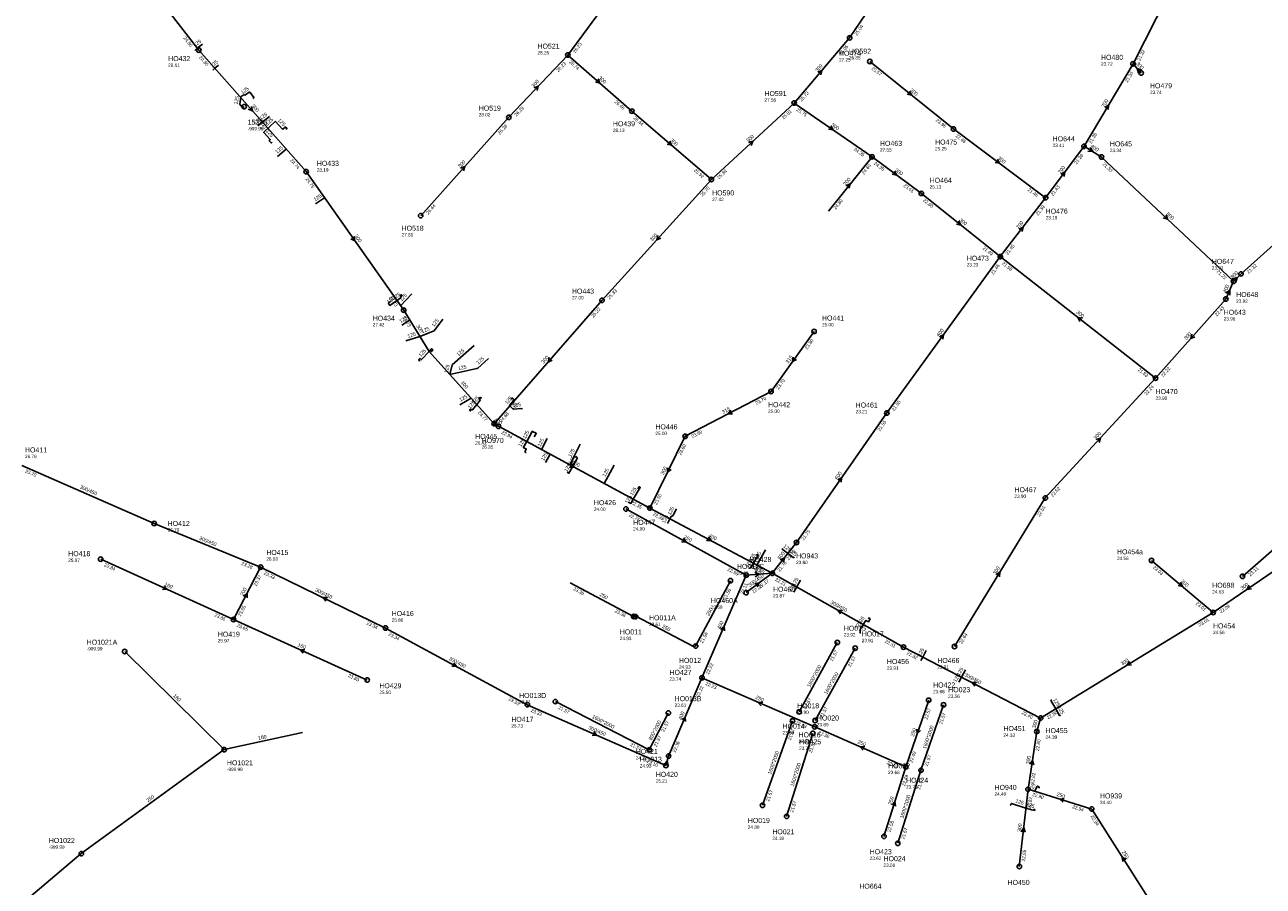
# Model space of a CAD drawing. Header units: metres. Extents: x 179992 to 198392, y 351761 to 369438.
# Tile 86 of 194: x 193645 to 194086, y 357787 to 358094. Entities that reach past the tile are written whole.
import ezdxf

# ---------------------------------------------------------------- set-up
doc = ezdxf.new("R2010")
doc.units = ezdxf.units.M

msp = doc.modelspace()

# ---------------------------------------------------------------- linework, layer by layer
at = {"layer": 'B-WE-RI-GWA-RIOOLLEIDING', "linetype": 'Continuous'}
for points in [[(193931.34, 358027.63), (193946.91, 358046.98)], [(193926.26, 357984.69), (193910.93, 357963.28)], [(193910.93, 357963.28), (193880.31, 357947.32)], [(194025.168, 357814.45), (194002.5, 357821.49)], [(194046.98, 357780.21), (194025.168, 357814.45)]]:
    msp.add_lwpolyline(points, dxfattribs=at)
at = {"layer": 'B-WE-RI-GWA-RIOOLLEIDING_BETON_250', "linetype": 'Continuous'}
for points in [[(193716.065, 357835.629), (193665.179, 357798.559)], [(193665.179, 357798.559), (193630.715, 357769.539)]]:
    msp.add_lwpolyline(points, dxfattribs=at)
at = {"layer": 'B-WE-RI-GWA-RIOOLLEIDING_BETON_300', "linetype": 'Continuous'}
for points in [[(193670.218, 358132.65), (193707.04, 358085)], [(193838.52, 358083.25), (193868.27, 358123.61)], [(193938.93, 358089.39), (193961.86, 358123.37)], [(193919.16, 358066.14), (193938.93, 358089.39)], [(193707.04, 358085), (193745.304, 358041.681)], [(193817.49, 358061.04), (193838.52, 358083.25)], [(193838.52, 358083.25), (193861.34, 358063.26)], [(193946.11, 358080.93), (193975.93, 358056.89)], [(194042.79, 358076.82), (194039.89, 358080.1)], [(193889.67, 358038.88), (193919.16, 358066.14)], [(193919.16, 358066.14), (193946.91, 358046.98)], [(193861.34, 358063.26), (193889.67, 358038.88)], [(193786.1, 358025.97), (193817.49, 358061.04)], [(193975.93, 358056.89), (194008.77, 358032.39)], [(193946.91, 358046.98), (193964.49, 358033.91)], [(193745.304, 358041.681), (193780.033, 357992.305)], [(193889.67, 358038.88), (193850.7, 357995.8)], [(193964.49, 358033.91), (193992.62, 358011.38)], [(194047.93, 357968.07), (193992.62, 358011.38)], [(193850.7, 357995.8), (193812.254, 357951.826)], [(194047.93, 357968.07), (194072.95, 357996.27)], [(193780.033, 357992.305), (193789.109, 357977.61), (193812.254, 357951.826)], [(194008.636, 357925.334), (194047.93, 357968.07)], [(193880.31, 357947.32), (193867.715, 357921.745)], [(194078.933, 357897.378), (194119.07, 357932.37)], [(193976.3, 357872.38), (194008.636, 357925.334)], [(194092.47, 357900.93), (194068.481, 357884.533)], [(194068.481, 357884.533), (194006.99, 357846.9)], [(194005.6, 357842.06), (194006.99, 357846.9)], [(194002.5, 357821.49), (194005.6, 357842.06)], [(193999.389, 357793.952), (194002.5, 357821.49)]]:
    msp.add_lwpolyline(points, dxfattribs=at)
at = {"layer": 'B-WE-RI-GWA-RIOOLLEIDING_BETON_400', "linetype": 'Continuous'}
for points in [[(194072.95, 357996.27), (194075.72, 358002.59)], [(193812.254, 357951.826), (193813.812, 357950.899)], [(193813.812, 357950.899), (193867.715, 357921.745)], [(193867.715, 357921.745), (193911.377, 357898.495)]]:
    msp.add_lwpolyline(points, dxfattribs=at)
at = {"layer": 'B-WE-RI-GWA-RIOOLLEIDING_BETON_450', "linetype": 'Continuous'}
for points in [[(193729.063, 357900.655), (193773.58, 357878.97)], [(193958.13, 357872.14), (193911.377, 357898.495)], [(193773.58, 357878.97), (193824.08, 357851.63)], [(194006.99, 357846.9), (193958.13, 357872.14)], [(193824.08, 357851.63), (193873.459, 357829.964)], [(193873.459, 357829.964), (193874.418, 357833.353)]]:
    msp.add_lwpolyline(points, dxfattribs=at)
at = {"layer": 'B-WE-RI-GWA-RIOOLLEIDING_BETON_600', "linetype": 'Continuous'}
for points in [[(193952.158, 357955.644), (193992.62, 358011.38)], [(193920, 357909.49), (193952.158, 357955.644)], [(193911.377, 357898.495), (193920, 357909.49)]]:
    msp.add_lwpolyline(points, dxfattribs=at)
at = {"layer": 'B-WE-RI-GWA-RIOOLLEIDING_BETON_700', "linetype": 'Continuous'}
for points in [[(194039.89, 358080.1), (194064.97, 358129.66)], [(194022.45, 358050.71), (194039.89, 358080.1)], [(194008.77, 358032.39), (194022.45, 358050.71)], [(193992.62, 358011.38), (194008.77, 358032.39)]]:
    msp.add_lwpolyline(points, dxfattribs=at)
at = {"layer": 'B-WE-RI-GWA-RIOOLLEIDING_BETON_800', "linetype": 'Continuous'}
for points in [[(194022.45, 358050.71), (194028.69, 358046.89)], [(194078.385, 358005.213), (194129.132, 358050.741)], [(194028.69, 358046.89), (194075.72, 358002.59)], [(194075.72, 358002.59), (194078.385, 358005.213)]]:
    msp.add_lwpolyline(points, dxfattribs=at)
at = {"layer": 'B-WE-RI-GWA-RIOOLLEIDING_GVK_450', "linetype": 'Continuous'}
msp.add_lwpolyline([(193643.95, 357936.91), (193691.138, 357916.251), (193729.063, 357900.655)], dxfattribs=at)
at = {"layer": 'B-WE-RI-GWA-RIOOLLEIDING_PVC_160', "linetype": 'Continuous'}
for points in [[(193672.092, 357903.541), (193719.418, 357882.02)], [(193767.017, 357860.429), (193719.418, 357882.02)], [(193680.623, 357870.586), (193716.065, 357835.629)], [(193743.983, 357841.698), (193716.065, 357835.629)]]:
    msp.add_lwpolyline(points, dxfattribs=at)
at = {"layer": 'B-WE-RI-GWA-RIOOLLEIDING_PVC_200', "linetype": 'Continuous'}
msp.add_lwpolyline([(193719.418, 357882.02), (193729.063, 357900.655)], dxfattribs=at)
at = {"layer": 'B-WE-RI-GWA-RIOOLPUT_INSPECTIEPUT'}
for centre in [(193938.93, 358089.39), (193707.04, 358085), (193838.52, 358083.25), (193946.11, 358080.93), (194039.89, 358080.1), (194042.79, 358076.82), (193919.16, 358066.14), (193817.49, 358061.04), (193861.34, 358063.26), (193975.93, 358056.89), (194022.45, 358050.71), (193946.91, 358046.98), (194028.69, 358046.89), (193745.3, 358041.68), (193889.67, 358038.88), (193964.49, 358033.91), (194008.77, 358032.39), (193786.1, 358025.97), (193992.62, 358011.38), (194078.39, 358005.21), (194075.72, 358002.59), (193850.7, 357995.8), (194072.95, 357996.27), (193780.03, 357992.3), (193926.26, 357984.69), (194047.93, 357968.07), (193910.93, 357963.28), (193952.16, 357955.64), (193812.25, 357951.83), (193813.81, 357950.9), (193880.31, 357947.32), (194008.64, 357925.33), (193867.71, 357921.74), (193920, 357909.49), (193672.09, 357903.54), (193729.06, 357900.66), (194078.93, 357897.38), (194068.48, 357884.53), (193719.42, 357882.02), (193773.58, 357878.97), (193958.13, 357872.14), (193976.3, 357872.38), (193680.62, 357870.59), (193767.02, 357860.43), (193824.08, 357851.63), (194006.99, 357846.9), (194005.6, 357842.06), (193716.07, 357835.63), (193874.42, 357833.35), (193873.46, 357829.96), (194002.5, 357821.49), (194025.17, 357814.45), (193665.18, 357798.56), (193999.39, 357793.95)]:
    msp.add_circle(centre, 0.8, dxfattribs=at)
at = {"layer": 'B-WE-RI-GWA_STROMINGSRICHTING'}
for points in [[(193849.32, 358074.75), (193849.93, 358073.26), (193848.37, 358073.66)], [(193927.56, 358077.13), (193929.04, 358077.77), (193928.66, 358076.2)], [(194042.96, 358077.81), (194041.34, 358078.46), (194041.79, 358076.77)], [(193826.49, 358071.59), (193828.01, 358072.15), (193827.54, 358070.6)], [(193960.35, 358070.37), (193961.02, 358068.91), (193959.45, 358069.25)], [(193725.76, 358064.9), (193726.17, 358063.34), (193724.68, 358063.94)], [(194029.82, 358064.53), (194031.17, 358065.41), (194031.05, 358063.8)], [(193932.26, 358057.97), (193933.04, 358056.56), (193931.44, 358056.79)], [(193874.88, 358052.56), (193875.51, 358051.07), (193873.94, 358051.46)], [(193902.87, 358052.06), (193904.42, 358052.51), (193903.85, 358051)], [(194024.65, 358050.28), (194025.57, 358048.8), (194023.83, 358048.95)], [(193991.63, 358046.08), (193992.35, 358044.64), (193990.77, 358044.92)], [(193800.3, 358042.91), (193801.79, 358043.51), (193801.37, 358041.95)], [(193954.97, 358041.88), (193955.7, 358040.44), (193954.11, 358040.73)], [(194014.17, 358040.83), (194015.61, 358041.55), (194015.33, 358039.97)], [(193937.66, 358036.63), (193939.12, 358037.3), (193938.78, 358035.73)], [(194051.65, 358026.25), (194052.21, 358024.74), (194050.66, 358025.2)], [(193977.88, 358024.11), (193978.55, 358022.65), (193976.98, 358022.98)], [(193999.25, 358021.18), (194000.7, 358021.89), (194000.39, 358020.3)], [(193762.43, 358018.59), (193762.67, 358016.99), (193761.25, 358017.76)], [(193870.62, 358018.89), (193870.18, 358017.34), (193871.68, 358017.92)], [(194075.39, 358003.36), (194077.05, 358003.9), (194076.49, 358002.25)], [(194072.99, 357998.31), (194074.34, 357999.43), (194074.42, 357997.69)], [(194021.85, 357989.4), (194020.27, 357989.72), (194020.96, 357988.27)], [(193970.96, 357982.77), (193972.39, 357983.51), (193972.13, 357981.92)], [(194060.86, 357983.72), (194060.44, 357982.17), (194061.93, 357982.77)], [(193831.88, 357975.37), (193831.48, 357973.81), (193832.97, 357974.42)], [(193918.85, 357975.57), (193918.6, 357973.98), (193920.02, 357974.74)], [(193896.56, 357956.6), (193895.62, 357955.3), (193897.23, 357955.33)], [(193812.09, 357952.83), (193813.03, 357951.36), (193811.29, 357951.49)], [(194026.78, 357946.13), (194028.28, 357946.7), (194027.84, 357945.15)], [(193839.84, 357937.64), (193840.76, 357936.32), (193839.15, 357936.37)], [(193874, 357936.14), (193874.01, 357934.53), (193875.29, 357935.51)], [(193934.67, 357931.8), (193936.08, 357932.57), (193935.85, 357930.97)], [(193888.61, 357911.43), (193889.55, 357910.12), (193887.94, 357910.16)], [(193914.23, 357903.3), (193915.69, 357903.99), (193915.37, 357902.42)], [(193991.1, 357898), (193992.47, 357898.86), (193992.33, 357897.25)], [(193694.74, 357894.03), (193695.76, 357892.78), (193694.15, 357892.72)], [(194081.26, 357894.14), (194080.48, 357892.73), (194082.07, 357892.95)], [(193722.94, 357890.39), (193724.24, 357891.34), (193724.22, 357889.73)], [(193752.93, 357889.83), (193751.32, 357889.81), (193752.3, 357888.53)], [(193936.36, 357885.24), (193934.75, 357885.32), (193935.65, 357883.98)], [(193744.83, 357871.29), (193743.22, 357871.22), (193744.23, 357869.97)], [(193797.91, 357866.62), (193798.83, 357865.3), (193797.22, 357865.35)], [(194038.59, 357867.08), (194037.74, 357865.72), (194039.34, 357865.85)], [(193984.17, 357859.5), (193982.56, 357859.52), (193983.51, 357858.22)], [(193847.74, 357842.03), (193848.77, 357840.8), (193847.16, 357840.72)], [(193872.76, 357830.37), (193873.94, 357831.66), (193874.26, 357829.95)], [(194003.12, 357830.46), (194004.05, 357831.78), (194004.55, 357830.24)], [(194015.42, 357818.23), (194013.83, 357817.97), (194015, 357816.86)], [(194000.07, 357806.37), (194000.94, 357807.72), (194001.5, 357806.21)], [(194037.45, 357796.5), (194036.07, 357797.33), (194036.24, 357795.73)]]:
    msp.add_lwpolyline(points, dxfattribs=at)
at = {"layer": 'B-WE-RI-HWA-KOLKAANSLUITLEIDING', "linetype": 'Continuous'}
for points in [[(193726.3, 358067.693), (193726.647, 358068.03), (193726.646, 358068.141), (193726.042, 358068.893), (193725.164, 358070.021), (193725.024, 358070.02), (193723.704, 358069.009), (193723.426, 358068.895), (193723.076, 358069.004), (193722.867, 358068.891), (193722.171, 358068.441)], [(193732.177, 358057.614), (193730.165, 358055.707), (193730.165, 358055.596), (193732.42, 358053.165), (193732.421, 358053.054), (193732.144, 358052.718), (193732.145, 358052.607), (193732.779, 358051.944), (193732.918, 358051.945), (193733.196, 358052.17)], [(193738.053, 358056.768), (193738.401, 358056.994), (193738.399, 358057.216), (193737.977, 358057.547), (193737.837, 358057.546), (193737.004, 358056.872), (193736.864, 358056.871), (193734.328, 358059.521), (193734.189, 358059.52), (193732.177, 358057.614)], [(193775.346, 357995.417), (193774.582, 357994.855), (193774.583, 357994.744), (193775.007, 357994.079), (193775.148, 357993.969), (193777.441, 357995.655)], [(193779.455, 357997.339), (193779.453, 357997.562), (193779.312, 357997.783), (193779.172, 357997.782), (193778.824, 357997.557), (193778.755, 357997.445), (193779.179, 357996.892), (193779.11, 357996.781), (193777.441, 357995.655)], [(193789.739, 357977.392), (193790.433, 357978.065), (193790.432, 357978.176), (193790.08, 357978.507), (193789.94, 357978.506), (193789.109, 357977.61)], [(193785.85, 357974.247), (193785.71, 357974.246), (193785.428, 357974.578), (193785.427, 357974.689), (193785.774, 357975.025), (193785.914, 357975.026), (193786.266, 357974.695), (193786.405, 357974.696), (193789.109, 357977.61)], [(193807.615, 357960.84), (193807.613, 357961.062), (193807.333, 357961.171), (193807.193, 357961.17), (193806.916, 357960.834), (193806.918, 357960.612), (193807.269, 357960.392), (193807.341, 357960.17), (193806.083, 357958.69)], [(193817.693, 357958.271), (193817.697, 357958.358), (193819.29, 357960.261), (193819.288, 357960.484), (193818.726, 357960.924), (193818.586, 357960.923), (193818.309, 357960.587), (193818.38, 357960.477)], [(193803.946, 357956.362), (193803.806, 357956.361), (193803.595, 357956.47), (193803.594, 357956.693), (193803.871, 357957.029), (193804.01, 357957.03), (193804.432, 357956.699), (193804.571, 357956.811), (193806.083, 357958.69)], [(193817.693, 357958.271), (193818.964, 357957.143), (193819.034, 357957.144), (193819.245, 357957.034), (193821.828, 357957.277), (193822.319, 357957.058)], [(193826.518, 357947.077), (193827.208, 357948.306), (193827.207, 357948.417), (193825.944, 357949.075), (193825.804, 357949.074), (193823.869, 357945.469)], [(193823.869, 357945.469), (193822.772, 357943.488), (193822.774, 357943.266), (193823.685, 357942.828), (193823.686, 357942.716), (193823.204, 357941.823), (193823.275, 357941.712), (193823.556, 357941.492), (193823.695, 357941.604)], [(193841.04, 357939.733), (193841.317, 357940.069), (193841.949, 357939.629), (193840.433, 357936.836)], [(193838.284, 357934.483), (193838.916, 357934.154), (193840.433, 357936.836)], [(193863.487, 357928.556), (193863.901, 357929.338), (193864.321, 357929.119), (193861.807, 357924.939)], [(193860.169, 357923.858), (193860.941, 357923.419), (193861.807, 357924.939)], [(193877.311, 357921.096), (193877.1, 357921.317), (193875.998, 357919.084), (193875.302, 357918.745), (193874.825, 357917.94)], [(193874.825, 357917.94), (193874.131, 357916.511), (193874.412, 357916.402)], [(193915.152, 357907.367), (193914.874, 357907.142), (193916.968, 357905.575)], [(193905.807, 357904.848), (193906.014, 357905.183), (193906.365, 357904.964), (193904.665, 357902.068)], [(193919.158, 357904.394), (193918.881, 357904.058), (193916.968, 357905.575)], [(193903.255, 357900.378), (193903.674, 357900.493), (193904.665, 357902.068)], [(193921.458, 357896.067), (193920.122, 357893.608)], [(193919.045, 357891.71), (193920.122, 357893.608)], [(193945.603, 357882.233), (193945.81, 357882.569), (193946.232, 357882.238), (193945.611, 357881.232), (193944.699, 357881.67), (193943.785, 357880.24)], [(193942.916, 357877.206), (193942.566, 357877.315), (193942.634, 357877.538), (193942.685, 357878.502), (193943.785, 357880.24)], [(193964.306, 357867.357), (193964.996, 357868.597)], [(193966.235, 357870.932), (193964.996, 357868.597)], [(193980.265, 357864.03), (193978.795, 357861.482)], [(193977.852, 357859.673), (193978.795, 357861.482)], [(194010.955, 357853.362), (194010.607, 357853.136), (194012.377, 357850.216)], [(194012.377, 357850.216), (194013.653, 357847.82), (194013.933, 357847.822), (194014.001, 357848.045)], [(194004.85, 357820.745), (194005.74, 357822.504), (194005.879, 357822.617), (194006.51, 357822.288), (194006.511, 357822.176), (194006.443, 357821.953), (194006.303, 357821.952)], [(194001.738, 357814.799), (193996.562, 357816.426), (193996.423, 357816.314), (193996.287, 357815.868), (193996.357, 357815.757)], [(194004.828, 357813.82), (194004.967, 357813.932), (194004.965, 357814.154), (194004.895, 357814.265), (194004.685, 357814.263), (194004.476, 357814.151), (194004.197, 357814.037), (194001.738, 357814.799)]]:
    msp.add_lwpolyline(points, dxfattribs=at)
at = {"layer": 'B-WE-RI-HWA-KOLKAANSLUITLEIDING_PVC_125', "linetype": 'Continuous'}
for points in [[(193705.681, 358084.816), (193706.464, 358085.737)], [(193708.349, 358087.146), (193706.464, 358085.737)], [(193714.05, 358079.616), (193712.747, 358078.522)], [(193711.994, 358077.864), (193712.747, 358078.522)], [(193723.195, 358064.859), (193722.69, 358064.551), (193722.55, 358064.55), (193721.774, 358065.545), (193721.702, 358065.767), (193722.033, 358068.217), (193722.171, 358068.441)]]:
    msp.add_lwpolyline(points, dxfattribs=at)
at = {"layer": 'B-WE-RI-HWA-RIOOLLEIDING_BETON_300', "linetype": 'Continuous'}
msp.add_lwpolyline([(194046.5, 357903.068), (194068.481, 357884.533)], dxfattribs=at)
at = {"layer": 'B-WE-RI-HWA-RIOOLLEIDING_PVC_250', "linetype": 'Continuous'}
for points in [[(193839.374, 357895.102), (193861.965, 357883.1)], [(193884.047, 357872.543), (193896.424, 357895.846)], [(193861.965, 357883.1), (193862.725, 357883.164), (193883.263, 357872.339), (193884.047, 357872.543)]]:
    msp.add_lwpolyline(points, dxfattribs=at)
at = {"layer": 'B-WE-RI-HWA-RIOOLPUT_INSPECTIEPUT'}
for centre in [(193723.2, 358064.86), (194046.5, 357903.07), (193896.45, 357895.84), (193861.96, 357883.1), (193862.67, 357883.04), (193884.05, 357872.54)]:
    msp.add_circle(centre, 0.8, dxfattribs=at)
at = {"layer": 'B-WE-RI-HWA_STROMINGSRICHTING'}
msp.add_lwpolyline([(194056.85, 357895.28), (194057.49, 357893.8), (194055.93, 357894.18)], dxfattribs=at)
at = {"layer": 'B-WE-RI-RIOOLLEIDING', "linetype": 'Continuous'}
msp.add_lwpolyline([(193902.027, 357891.585), (193911.377, 357898.495)], dxfattribs=at)
at = {"layer": 'B-WE-RI-RIOOLPUT_INSPECTIEPUT'}
for centre in [(193691.14, 357916.25), (193902.03, 357891.59)]:
    msp.add_circle(centre, 0.8, dxfattribs=at)
at = {"layer": 'B-WE-RI-SWA-RIOOLLEIDING_PE_2000', "linetype": 'Continuous'}
for points in [[(193934.521, 357873.804), (193920.923, 357849.069)], [(193940.899, 357871.775), (193926.633, 357845.99)], [(193834.069, 357852.746), (193867.519, 357835.582)], [(193972.385, 357851.593), (193964.346, 357828.269)], [(193867.559, 357835.584), (193874.323, 357848.662)], [(193907.872, 357815.777), (193918.572, 357845.858)], [(193916.486, 357811.815), (193925.785, 357841.431)], [(193956.069, 357802.222), (193964.346, 357828.269)]]:
    msp.add_lwpolyline(points, dxfattribs=at)
at = {"layer": 'B-WE-RI-SWA-RIOOLPUT_INSPECTIEPUT'}
for centre in [(193934.52, 357873.8), (193940.9, 357871.78), (193834.07, 357852.75), (193920.92, 357849.07), (193972.39, 357851.59), (193874.32, 357848.66), (193918.57, 357845.86), (193926.63, 357845.99), (193925.79, 357841.43), (193867.56, 357835.58), (193964.35, 357828.27), (193907.87, 357815.78), (193916.49, 357811.82), (193956.07, 357802.22)]:
    msp.add_circle(centre, 0.8, dxfattribs=at)
at = {"layer": 'B-WE-RI-VWA-PERCEELAANSLUITLEIDING_PVC_125', "linetype": 'Continuous'}
for points in [[(193728.051, 358057.97), (193729.672, 358059.342)], [(193732.222, 358061.352), (193729.672, 358059.342)], [(193735.064, 358047.114), (193738.129, 358049.728)], [(193748.622, 358030.192), (193751.845, 358032.301)], [(193782.958, 357998.16), (193778.902, 357993.784)], [(193779.347, 357986.922), (193782.096, 357988.758)], [(193793.957, 357989.057), (193790.87, 357984.966), (193785.806, 357982.886)], [(193780.851, 357981.307), (193785.806, 357982.886)], [(193805.174, 357979.645), (193797.252, 357972.776), (193796.422, 357969.405)], [(193810.224, 357975.007), (193806.415, 357971.622), (193806.136, 357971.509), (193796.422, 357969.405)], [(193800.015, 357958.557), (193804.079, 357960.932)], [(193831.134, 357946.556), (193829.182, 357942.601)], [(193842.96, 357944.532), (193839.283, 357937.173)], [(193830.567, 357937.937), (193832.232, 357940.978)], [(193855.037, 357937.059), (193851.511, 357930.513)], [(193909.006, 357906.875), (193905.851, 357901.413)]]:
    msp.add_lwpolyline(points, dxfattribs=at)
at = {"layer": 'B-WE-RI-VWA-RIOOLLEIDING_PVC_250', "linetype": 'Continuous'}
for points in [[(193859.244, 357921.426), (193902.094, 357897.844)], [(193926.476, 357843.733), (193886.311, 357861.213)], [(193967.099, 357853.228), (193958.954, 357829.507)], [(193958.954, 357829.507), (193926.476, 357843.733)], [(193951.155, 357804.71), (193958.954, 357829.507)]]:
    msp.add_lwpolyline(points, dxfattribs=at)
at = {"layer": 'B-WE-RI-VWA-RIOOLLEIDING_PVC_400', "linetype": 'Continuous'}
for points in [[(193902.094, 357897.844), (193911.377, 357898.495)], [(193886.311, 357861.213), (193902.094, 357897.844)], [(193874.418, 357833.353), (193886.311, 357861.213)]]:
    msp.add_lwpolyline(points, dxfattribs=at)
at = {"layer": 'B-WE-RI-VWA-RIOOLPUT_INSPECTIEPUT'}
for centre in [(193859.24, 357921.43), (193902.09, 357897.84), (193911.38, 357898.49), (193886.31, 357861.21), (193967.1, 357853.23), (193926.48, 357843.73), (193958.95, 357829.51), (193951.15, 357804.71)]:
    msp.add_circle(centre, 0.8, dxfattribs=at)
at = {"layer": 'B-WE-RI-VWA_STROMINGSRICHTING'}
for points in [[(193879.75, 357910.96), (193880.67, 357909.64), (193879.06, 357909.7)], [(193905.12, 357898.84), (193906.74, 357898.17), (193905.23, 357897.28)], [(193892.97, 357878.49), (193894.2, 357879.53), (193894.29, 357877.92)], [(193908, 357852.56), (193906.39, 357852.47), (193907.43, 357851.24)], [(193879.14, 357846.24), (193880.36, 357847.28), (193880.46, 357845.68)], [(193962.81, 357842.96), (193963.03, 357841.37), (193964.18, 357842.5)], [(193944.32, 357836.7), (193942.71, 357836.62), (193943.75, 357835.38)], [(193953.94, 357815.95), (193955.05, 357817.11), (193955.31, 357815.52)]]:
    msp.add_lwpolyline(points, dxfattribs=at)
at = {"layer": 'B-WE-RI_STROMINGSRICHTING'}
msp.add_lwpolyline([(193905.12, 357894.76), (193906.7, 357895.04), (193905.97, 357893.61)], dxfattribs=at)

# ---------------------------------------------------------------- texts
at = {"layer": 'B-WE-RI-GWA_AFM'}
for s, rotation, p in [('300', 49.62, (193927.44, 358077.07)), ('300', -48.52, (194040.9, 358080.14)), ('300', -41.22, (193849.28, 358074.87)), ('300', 46.56, (193826.36, 358071.57)), ('300', -38.87, (193960.29, 358070.48)), ('700', 59.32, (194029.7, 358064.46)), ('300', -48.55, (193725.73, 358065.02)), ('300', -34.62, (193932.19, 358058.08)), ('300', -40.71, (193874.82, 358052.68)), ('300', 42.75, (193902.75, 358052.01)), ('800', -31.47, (194024.64, 358050.29)), ('300', 48.17, (193800.17, 358042.86)), ('300', -36.72, (193991.56, 358046.19)), ('200', 51.18, (193937.53, 358036.58)), ('300', -36.63, (193954.92, 358042)), ('700', 53.25, (194014.05, 358040.78)), ('800', -43.29, (194051.6, 358026.38)), ('300', -38.69, (193977.83, 358024.23)), ('700', 52.45, (193999.12, 358021.1)), ('300', -54.88, (193762.42, 358018.73)), ('300', 47.87, (193868.56, 358016.71)), ('800', 44.54, (194075.39, 358003.37)), ('400', 66.33, (194072.99, 357998.31)), ('300', -38.06, (194019.53, 357991.3)), ('300', -58.3, (193784.43, 357986.69)), ('600', 54.02, (193970.84, 357982.71)), ('300', 48.42, (194058.82, 357981.52)), ('300', 48.84, (193829.87, 357973.14)), ('315', 54.4, (193917.05, 357973.17)), ('300', -48.09, (193800.22, 357966.4)), ('315', 27.53, (193893.87, 357955.29)), ('400', -30.75, (193812.09, 357952.86)), ('300', 47.4, (194026.64, 357946.06)), ('400', -28.41, (193839.76, 357937.75)), ('300', 63.78, (193872.63, 357933.47)), ('600', 55.13, (193934.55, 357931.73)), ('300/450', -23.64, (193664.53, 357928.78)), ('300/450', -22.35, (193707.03, 357910.53)), ('400', -28.04, (193888.54, 357911.53)), ('600', 51.89, (193914.1, 357903.26)), ('300', 58.59, (193990.99, 357897.91)), ('160', -24.45, (193694.65, 357894.15)), ('300', 34.35, (194078.75, 357892.49)), ('200', 62.64, (193722.82, 357890.33)), ('300/450', -25.97, (193748.4, 357892.11)), ('300/450', -29.41, (193931.96, 357887.77)), ('160', -24.4, (193742.12, 357872.59)), ('300/450', -28.43, (193796, 357867.72)), ('300', 31.47, (194036, 357865.57)), ('300/450', -27.32, (193979.69, 357861.88)), ('160', -44.61, (193697.78, 357854.74)), ('300', 73.98, (194005.11, 357843.18)), ('160', 12.26, (193728.33, 357839.07)), ('300/450', -23.69, (193845.75, 357843)), ('300', 81.43, (194003.04, 357830.37)), ('250', 36.07, (193688.9, 357816.82)), ('250', -17.25, (194012.58, 357819.18)), ('300', 83.55, (193999.99, 357806.24)), ('250', -57.5, (194035.89, 357799.08))]:
    msp.add_text(s, height=1.3, rotation=rotation, dxfattribs=at).set_placement(p)
at = {"layer": 'B-WE-RI-GWA_BOB'}
for s, rotation, p in [('25.04', 55.99, (193941.54, 358090.04)), ('24.80', -52.3, (193701.46, 358089.28)), ('26.23', 53.61, (193841.16, 358083.79)), ('25.05', 49.62, (193935.9, 358083.04)), ('21.32', 63.16, (194042.4, 358081.07)), ('24.80', -48.55, (193707.01, 358082.31)), ('26.23', 46.56, (193835.15, 358077.07)), ('26.74', -41.22, (193838.84, 358080.58)), ('25.57', -38.87, (193946.54, 358078.27)), ('21.30', 59.32, (194037.97, 358073.33)), ('26.46', -41.22, (193855.04, 358066.39)), ('25.73', 49.62, (193921.83, 358066.5)), ('26.29', 46.56, (193820.17, 358061.25)), ('25.81', 42.75, (193915.39, 358060.2)), ('25.75', -34.62, (193919.78, 358063.52)), ('26.28', 48.17, (193814.3, 358054.77)), ('26.44', -40.71, (193861.68, 358060.59)), ('23.96', -38.87, (193969.51, 358059.76)), ('22.48', -36.72, (193976.46, 358054.25)), ('21.38', 59.32, (194025.02, 358051.51)), ('24.35', -34.62, (193940.29, 358049.36)), ('24.74', -48.55, (193739.45, 358045.59)), ('24.60', 51.18, (193944.05, 358040.55)), ('24.35', -36.63, (193947.44, 358044.34)), ('21.38', 53.25, (194019.82, 358044.18)), ('21.30', -43.29, (194028.91, 358044.21)), ('24.75', -54.88, (193744.98, 358039.01)), ('25.92', -40.71, (193883.34, 358041.95)), ('25.84', 42.75, (193892.36, 358038.92)), ('25.70', 47.87, (193886.44, 358032.63)), ('23.65', -36.63, (193957.96, 358036.52)), ('21.46', -36.72, (194002.24, 358035.01)), ('21.43', 53.25, (194011.41, 358032.92)), ('24.80', 51.18, (193934, 358028.06)), ('22.60', -38.69, (193964.93, 358031.25)), ('26.44', 48.17, (193788.78, 358026.26)), ('21.39', 52.45, (194006.05, 358025.9)), ('21.49', -38.69, (193986.19, 358014.23)), ('21.45', 52.45, (193995.27, 358011.87)), ('21.46', 54.02, (193990.08, 358004.82)), ('21.58', -38.06, (193993.08, 358008.73)), ('21.32', 41.9, (194081.08, 358005.21)), ('21.22', -43.29, (194069.54, 358005.94)), ('25.33', 47.87, (193853.38, 357996.08)), ('24.73', -54.88, (193774.65, 357996.83)), ('25.32', 48.84, (193847.58, 357989.5)), ('22.43', 48.42, (194069.78, 357989.99)), ('24.73', -58.3, (193779.55, 357989.66)), ('23.80', 54.4, (193923.76, 357978.11)), ('21.83', -38.06, (194041.47, 357970.85)), ('22.22', 48.42, (194050.6, 357968.37)), ('23.70', 54.4, (193913.56, 357963.86)), ('22.24', 47.4, (194044.65, 357961.85)), ('23.70', 27.53, (193905.73, 357958.54)), ('21.55', 54.02, (193954.79, 357956.21)), ('23.77', -48.09, (193806.37, 357955.68)), ('24.68', 48.84, (193814.93, 357952.15)), ('21.55', 55.13, (193949.75, 357949.04)), ('22.94', -28.41, (193814.71, 357948.36)), ('23.60', 27.53, (193882.92, 357946.65)), ('23.60', 63.78, (193878.92, 357940.42)), ('23.70', -23.64, (193645.06, 357934.46)), ('22.52', 47.4, (194011.31, 357925.59)), ('23.50', 63.78, (193870.21, 357922.74)), ('22.35', -28.41, (193860.88, 357923.4)), ('22.51', 58.59, (194006.63, 357918.59)), ('22.35', -28.04, (193868.63, 357919.22)), ('21.75', 55.13, (193922.62, 357910.1)), ('21.78', 51.89, (193914.03, 357898.96)), ('21.75', 51.89, (193917.22, 357903.03)), ('23.84', -24.45, (193673.17, 357901.07)), ('23.28', -22.35, (193722.09, 357901.58)), ('23.33', -25.97, (193730.07, 357898.16)), ('22.13', -28.04, (193904.53, 357900.1)), ('23.11', 41.08, (194081.62, 357897.34)), ('23.37', 62.64, (193727.54, 357893.79)), ('22.21', -29.41, (193912.24, 357895.94)), ('23.65', 62.64, (193721.94, 357882.97)), ('22.99', 34.35, (194071.15, 357884.18)), ('23.65', -24.45, (193712.48, 357883.2)), ('23.34', -25.97, (193766.68, 357880.33)), ('23.01', 31.47, (194063.62, 357879.45)), ('23.65', -24.4, (193720.5, 357879.55)), ('23.34', -28.43, (193774.48, 357876.43)), ('22.64', 58.59, (193978.88, 357873.15)), ('22.31', -29.41, (193951.32, 357873.91)), ('22.32', -27.32, (193959.08, 357869.62)), ('23.83', -24.4, (193760.08, 357861.6)), ('23.33', -28.43, (193817.24, 357853.28)), ('23.33', -23.69, (193825.19, 357849.18)), ('22.40', -27.32, (194000.12, 357848.42)), ('22.80', 31.47, (194009.64, 357846.41)), ('22.80', 81.43, (194006.37, 357835.07)), ('23.10', -23.69, (193866.51, 357831.05)), ('22.82', 81.43, (194004.58, 357823.2)), ('22.90', -17.25, (194003.88, 357819.18)), ('22.82', 83.55, (194003.53, 357814.53)), ('22.94', -17.25, (194018.14, 357814.75)), ('22.94', -57.5, (194024.72, 357811.8)), ('22.85', 83.55, (194001.4, 357795.74))]:
    msp.add_text(s, height=1.2, rotation=rotation, dxfattribs=at).set_placement(p)
at = {"layer": 'B-WE-RI-GWA_PUTDEKSELNIVEAU'}
for s, p in [('28.25', (193827.7, 358083.46)), ('28.61', (193696.11, 358079.04)), ('27.25', (193935.13, 358080.95)), ('26.85', (193938.68, 358081.66)), ('23.72', (194028.49, 358079.49)), ('23.74', (194045.94, 358069.36)), ('27.55', (193908.57, 358066.59)), ('28.02', (193806.78, 358061.37)), ('28.13', (193854.59, 358055.8)), ('27.55', (193949.73, 358048.82)), ('25.25', (193969.37, 358049.27)), ('23.41', (194011.27, 358050.45)), ('23.34', (194031.65, 358048.63)), ('28.19', (193749.09, 358041.7)), ('25.13', (193967.45, 358035.65)), ('27.42', (193889.92, 358031.15)), ('23.19', (194008.77, 358024.65)), ('27.81', (193779.29, 358018.56)), ('23.23', (193980.66, 358007.86)), ('23.92', (194067.97, 358006.74)), ('27.00', (193839.99, 357996.13)), ('23.92', (194076.64, 357994.94)), ('27.42', (193769, 357986.48)), ('25.00', (193929.08, 357986.53)), ('23.96', (194072.2, 357988.59)), ('23.90', (194047.93, 357960.33)), ('25.00', (193909.85, 357955.66)), ('23.21', (193941.07, 357955.53)), ('25.00', (193869.72, 357947.77)), ('26.42', (193805.5, 357944.36)), ('26.35', (193807.81, 357942.9)), ('26.79', (193645.11, 357939.53)), ('23.90', (193997.65, 357925.35)), ('24.90', (193861.79, 357913.71)), ('25.97', (193660.51, 357902.55)), ('26.03', (193731.09, 357902.97)), ('23.80', (193919.83, 357901.75)), ('24.63', (194068.11, 357891.29)), ('25.86', (193775.76, 357881.21)), ('24.56', (194068.4, 357876.79)), ('-999.99', (193667.09, 357870.98)), ('25.97', (193713.79, 357873.83)), ('23.91', (193952.2, 357864.1)), ('23.91', (193970.16, 357864.47)), ('25.50', (193771.37, 357855.46)), ('25.73', (193818.38, 357843.48)), ('24.33', (193993.72, 357840.2)), ('24.39', (194008.71, 357839.48)), ('24.22', (193862.71, 357832.05)), ('-999.99', (193717.06, 357827.99)), ('25.21', (193869.84, 357823.87)), ('24.40', (193990.55, 357819.22)), ('24.40', (194028.12, 357816.19)), ('-999.99', (193653.58, 357800.3))]:
    msp.add_text(s, height=1.2, dxfattribs=at).set_placement(p)
at = {"layer": 'B-WE-RI-GWA_PUTNUMMER'}
for s, p in [('HO521', (193827.7, 358085.5)), ('HO474', (193935.13, 358082.99)), ('HO592', (193938.68, 358083.7)), ('HO432', (193696.11, 358081.08)), ('HO480', (194028.49, 358081.53)), ('HO591', (193908.57, 358068.63)), ('HO479', (194045.94, 358071.4)), ('HO519', (193806.78, 358063.41)), ('HO439', (193854.59, 358057.84)), ('HO463', (193949.73, 358050.86)), ('HO475', (193969.37, 358051.31)), ('HO644', (194011.27, 358052.49)), ('HO645', (194031.65, 358050.67)), ('HO433', (193749.09, 358043.74)), ('HO464', (193967.45, 358037.69)), ('HO590', (193889.92, 358033.19)), ('HO476', (194008.77, 358026.69)), ('HO518', (193779.29, 358020.6)), ('HO473', (193980.66, 358009.9)), ('HO647', (194067.97, 358008.78)), ('HO443', (193839.99, 357998.17)), ('HO648', (194076.64, 357996.98)), ('HO643', (194072.2, 357990.63)), ('HO434', (193769, 357988.52)), ('HO441', (193929.08, 357988.57)), ('HO470', (194047.93, 357962.37)), ('HO442', (193909.85, 357957.7)), ('HO461', (193941.07, 357957.57)), ('HO446', (193869.72, 357949.81)), ('HO445', (193805.5, 357946.4)), ('HO411', (193645.11, 357941.57)), ('HO970', (193807.81, 357944.94)), ('HO467', (193997.65, 357927.39)), ('HO447', (193861.79, 357915.75)), ('HO418', (193660.51, 357904.59)), ('HO415', (193731.09, 357905.01)), ('HO943', (193919.83, 357903.79)), ('HO698', (194068.11, 357893.33)), ('HO416', (193775.76, 357883.25)), ('HO454', (194068.4, 357878.83)), ('HO419', (193713.79, 357875.87)), ('HO1021A', (193667.09, 357873.02)), ('HO456', (193952.2, 357866.14)), ('HO466', (193970.16, 357866.51)), ('HO429', (193771.37, 357857.5)), ('HO417', (193818.38, 357845.52)), ('HO451', (193993.72, 357842.24)), ('HO455', (194008.71, 357841.52)), ('HO421', (193862.71, 357834.09)), ('HO1021', (193717.06, 357830.03)), ('HO420', (193869.84, 357825.91)), ('HO940', (193990.55, 357821.26)), ('HO939', (194028.12, 357818.23)), ('HO1022', (193653.58, 357802.34)), ('HO450', (193995.2, 357787.39)), ('HO664', (193942.38, 357786.03))]:
    msp.add_text(s, height=1.8, dxfattribs=at).set_placement(p)
at = {"layer": 'B-WE-RI-HWA_AFM'}
for s, rotation, p in [('125', 36.78, (193705.69, 358086.12)), ('125', 40.02, (193711.72, 358078.66)), ('125', 37.45, (193722.65, 358069.18)), ('125', 82.31, (193720.9, 358065.57)), ('125', 43.47, (193729.51, 358056.16)), ('125', 43.45, (193731.53, 358058.07)), ('125', -46.26, (193735.08, 358059.85)), ('125', -47.15, (193730.81, 358056.06)), ('125', 36.33, (193774.58, 357994.5)), ('125', 34.01, (193776.55, 357995.99)), ('125', 47.14, (193786.12, 357975.53)), ('125', 49.64, (193805.11, 357958.76)), ('125', 50.07, (193816.9, 357958.63)), ('125', -41.59, (193817.67, 357959.33)), ('125', 51.18, (193803.74, 357957.02)), ('125', 5.37, (193818.91, 357957.78)), ('125', 61.78, (193823.42, 357946.28)), ('125', 61.02, (193821.9, 357943.47)), ('125', 61.51, (193839.75, 357937.22)), ('125', 60.51, (193838.23, 357934.54)), ('125', 58.98, (193861.6, 357926.09)), ('125', 60.33, (193859.93, 357923.23)), ('125', 63.73, (193875.16, 357919.13)), ('125', 64.1, (193873.1, 357916.15)), ('125', -36.81, (193915.14, 357907.91)), ('125', -38.41, (193917.19, 357906.39)), ('125', 57.82, (193902.68, 357900.38)), ('125', 59.59, (193904.05, 357902.58)), ('125', 60.43, (193918.13, 357891.7)), ('125', 61.48, (193919.36, 357893.84)), ('300', -40.14, (194056.8, 357895.41)), ('250', -27.98, (193849.66, 357890.5)), ('250', 62.03, (193888.81, 357883.18)), ('125', 57.67, (193941.75, 357878.48)), ('125', 57.41, (193942.73, 357880.08)), ('250', -27.79, (193871.99, 357879.16)), ('125', 62.05, (193964.19, 357868.74)), ('125', 60.02, (193978.07, 357861.8)), ('125', 62.47, (193976.92, 357859.55)), ('125', -58.78, (194011.34, 357853.44)), ('125', -61.96, (194012.97, 357850.77)), ('125', 63.16, (194003.9, 357820.57)), ('125', -17.45, (193997.91, 357816.84)), ('125', -17.22, (194001.72, 357815.62))]:
    msp.add_text(s, height=1.3, rotation=rotation, dxfattribs=at).set_placement(p)
at = {"layer": 'B-WE-RI-HWA_BOB'}
for s, rotation, p in [('23.03', -40.14, (194046.87, 357900.4)), ('23.36', -27.98, (193840.3, 357892.57)), ('21.56', 62.03, (193894.82, 357889)), ('23.36', -27.98, (193855.12, 357884.7)), ('23.01', -40.14, (194062.12, 357887.54)), ('21.56', 62.03, (193886.57, 357873.46))]:
    msp.add_text(s, height=1.2, rotation=rotation, dxfattribs=at).set_placement(p)
at = {"layer": 'B-WE-RI-HWA_PUTDEKSELNIVEAU'}
for s, p in [('-999.99', (193724.44, 358056.38)), ('24.56', (194034.18, 357903.21)), ('23.61', (193898.78, 357898)), ('23.61', (193867.45, 357879.69)), ('24.93', (193857.04, 357874.65)), ('24.93', (193878.12, 357864.5))]:
    msp.add_text(s, height=1.2, dxfattribs=at).set_placement(p)
at = {"layer": 'B-WE-RI-HWA_PUTNUMMER'}
for s, p in [('15398', (193724.44, 358058.42)), ('HO454a', (194034.18, 357905.25)), ('HO012C', (193898.78, 357900.04)), ('HO011A', (193867.45, 357881.73)), ('HO011', (193857.04, 357876.69)), ('HO012', (193878.12, 357866.54))]:
    msp.add_text(s, height=1.8, dxfattribs=at).set_placement(p)
at = {"layer": 'B-WE-RI-SWA_AFM'}
for s, rotation, p in [('1600*2000', 61.2, (193924.79, 357857.72)), ('1600*2000', 61.05, (193930.82, 357855.16)), ('1600*2000', -27.16, (193847, 357846.98)), ('800*2000', 62.65, (193868.34, 357838.8)), ('1600*2000', 70.98, (193966.09, 357835.75)), ('1600*2000', 70.42, (193910.92, 357826.67)), ('1600*2000', 72.57, (193918.99, 357822.39)), ('1600*2000', 72.37, (193958.04, 357811.02))]:
    msp.add_text(s, height=1.3, rotation=rotation, dxfattribs=at).set_placement(p)
at = {"layer": 'B-WE-RI-SWA_BOB'}
for rotation, p in [(61.2, (193932.82, 357866.98)), (61.05, (193939.18, 357864.95)), (-27.16, (193835.03, 357850.23)), (61.2, (193923.46, 357849.95)), (61.05, (193929.18, 357846.87)), (62.65, (193872.8, 357841.8)), (70.98, (193971.87, 357844.58)), (70.42, (193917.99, 357838.85)), (-27.16, (193860.65, 357837.08)), (62.65, (193870.08, 357836.53)), (72.57, (193925.47, 357834.4)), (70.98, (193966.7, 357829.57)), (72.37, (193964, 357821.24)), (70.42, (193910.24, 357817.06)), (72.57, (193918.8, 357813.18)), (72.37, (193958.39, 357803.58))]:
    msp.add_text('21.57', height=1.2, rotation=rotation, dxfattribs=at).set_placement(p)
at = {"layer": 'B-WE-RI-SWA_PUTDEKSELNIVEAU'}
for s, p in [('23.92', (193936.85, 357875.96)), ('23.91', (193943.23, 357873.93)), ('23.56', (193974.03, 357854.06)), ('23.61', (193821.15, 357851.99)), ('23.61', (193876.58, 357850.86)), ('23.90', (193920.21, 357848.33)), ('23.89', (193915, 357841.03)), ('23.89', (193927.27, 357843.96)), ('23.88', (193920.71, 357837.95)), ('24.93', (193864.16, 357829.25)), ('23.66', (193952.61, 357826.89)), ('24.30', (193902.63, 357807.43)), ('24.18', (193911.4, 357803.41)), ('23.56', (193950.99, 357793.82))]:
    msp.add_text(s, height=1.2, dxfattribs=at).set_placement(p)
at = {"layer": 'B-WE-RI-SWA_PUTNUMMER'}
for s, p in [('HO015', (193936.85, 357878)), ('HO017', (193943.23, 357875.97)), ('HO013D', (193821.15, 357854.03)), ('HO013B', (193876.58, 357852.9)), ('HO023', (193974.03, 357856.1)), ('HO018', (193920.21, 357850.37)), ('HO020', (193927.27, 357846)), ('HO014', (193915, 357843.07)), ('HO016', (193920.71, 357839.99)), ('HO013', (193864.16, 357831.29)), ('HO022', (193952.61, 357828.93)), ('HO019', (193902.63, 357809.47)), ('HO021', (193911.4, 357805.45)), ('HO024', (193950.99, 357795.86))]:
    msp.add_text(s, height=1.8, dxfattribs=at).set_placement(p)
at = {"layer": 'B-WE-RI-VWA_AFM'}
for s, rotation, p in [('125', 38.25, (193729.25, 358059.99)), ('125', 40.24, (193727.17, 358058.25)), ('125', 40.46, (193734.9, 358048)), ('125', 33.2, (193748.49, 358031.06)), ('125', 47.17, (193779.3, 357995.34)), ('125', 33.74, (193778.99, 357987.62)), ('125', 52.96, (193790.85, 357986.22)), ('125', 17.68, (193781.61, 357982.37)), ('125', 22.33, (193786.61, 357984.07)), ('125', 40.93, (193799.54, 357975.78)), ('125', 41.63, (193806.62, 357972.86)), ('125', 76.17, (193795.71, 357969.78)), ('125', 12.22, (193799.58, 357970.89)), ('125', 30.3, (193800.31, 357959.64)), ('125', 63.73, (193828.77, 357943.53)), ('125', 63.45, (193839.72, 357939.79)), ('125', 61.3, (193829.97, 357938.47)), ('125', 61.69, (193851.86, 357932.78)), ('250', -28.83, (193879.69, 357911.06)), ('125', 59.99, (193905.97, 357903.2)), ('400', 4.01, (193905.12, 357898.84)), ('400', 66.69, (193892.86, 357878.4)), ('250', -23.52, (193905.26, 357853.81)), ('400', 66.88, (193879.03, 357846.15)), ('250', 71.05, (193961.79, 357840.16)), ('250', -23.65, (193941.61, 357837.96)), ('250', 72.54, (193953.83, 357815.83))]:
    msp.add_text(s, height=1.3, rotation=rotation, dxfattribs=at).set_placement(p)
at = {"layer": 'B-WE-RI-VWA_BOB'}
for s, rotation, p in [('22.75', -28.83, (193860.13, 357918.88)), ('22.59', -28.83, (193895.27, 357899.55)), ('22.11', 66.69, (193901.06, 357890.89)), ('22.22', 66.69, (193888.76, 357862.34)), ('22.23', -23.52, (193887.43, 357858.76)), ('22.22', 66.88, (193885.3, 357854.25)), ('22.57', 71.05, (193966.59, 357846.21)), ('22.38', -23.52, (193919.52, 357844.8)), ('22.38', -23.65, (193927.59, 357841.28)), ('22.36', 66.88, (193876.86, 357834.49)), ('22.49', 71.05, (193961.31, 357830.81)), ('22.49', -23.65, (193952, 357830.59)), ('22.49', 72.54, (193958.63, 357822.48)), ('22.58', 72.54, (193953.47, 357806.08))]:
    msp.add_text(s, height=1.2, rotation=rotation, dxfattribs=at).set_placement(p)
at = {"layer": 'B-WE-RI-VWA_PUTDEKSELNIVEAU'}
for s, p in [('24.00', (193847.81, 357920.74)), ('23.62', (193903.17, 357900.48)), ('23.87', (193911.63, 357889.86)), ('23.74', (193874.73, 357860.23)), ('23.66', (193968.66, 357855.73)), ('23.77', (193920.92, 357835.51)), ('23.79', (193959.04, 357821.77)), ('23.62', (193946.07, 357796.3))]:
    msp.add_text(s, height=1.2, dxfattribs=at).set_placement(p)
at = {"layer": 'B-WE-RI-VWA_PUTNUMMER'}
for s, p in [('HO426', (193847.81, 357922.78)), ('HO428', (193903.17, 357902.52)), ('HO460', (193911.63, 357891.9)), ('HO427', (193874.73, 357862.27)), ('HO422', (193968.66, 357857.77)), ('HO425', (193920.92, 357837.55)), ('HO424', (193959.04, 357823.81)), ('HO423', (193946.07, 357798.34))]:
    msp.add_text(s, height=1.8, dxfattribs=at).set_placement(p)
at = {"layer": 'B-WE-RI_AFM'}
msp.add_text('300/450', height=1.3, rotation=36.47, dxfattribs=at).set_placement((193903.32, 357893.5))
at = {"layer": 'B-WE-RI_BOB'}
for s, p in [('22.23', (193904.71, 357891.33)), ('22.17', (193906.98, 357893.01))]:
    msp.add_text(s, height=1.2, rotation=36.47, dxfattribs=at).set_placement(p)
at = {"layer": 'B-WE-RI_PUTDEKSELNIVEAU'}
for s, p in [('26.79', (193695.94, 357913.31)), ('23.68', (193889.5, 357885.82))]:
    msp.add_text(s, height=1.2, dxfattribs=at).set_placement(p)
at = {"layer": 'B-WE-RI_PUTNUMMER'}
for s, p in [('HO412', (193695.94, 357915.35)), ('HO460A', (193889.5, 357887.86))]:
    msp.add_text(s, height=1.8, dxfattribs=at).set_placement(p)

doc.saveas('drawing.dxf')
